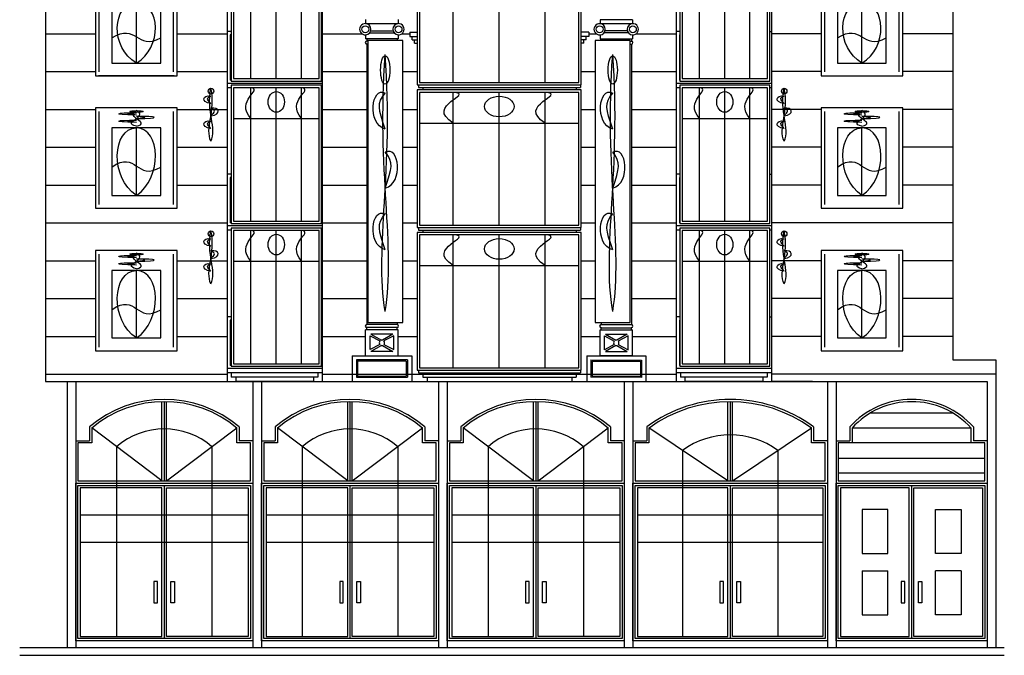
# Model space of a CAD drawing. Header units: inches. Extents: x 361 to 535, y 1043 to 1247.
# Tile 1 of 3: x 361 to 535, y 1043 to 1156. Entities that reach past the tile are written whole.
import ezdxf

# ---------------------------------------------------------------- set-up
doc = ezdxf.new("R2010")
doc.units = ezdxf.units.IN
doc.header["$MEASUREMENT"] = 0
for name, color, linetype, lineweight in [('01_EXISTING_RETAINED', 7, 'Continuous', 25), ('02_NEW_FACADE', 7, 'Continuous', 25), ('03_NEW_WINDOWS', 7, 'Continuous', 25), ('04_GLAZED_ENCLOSURES', 7, 'Continuous', 25)]:
    doc.layers.add(name, color=color, linetype=linetype, lineweight=lineweight)

# ---------------------------------------------------------------- blocks, each defined once
blk = doc.blocks.new('B_ENCLOSURE_01')
at = {"layer": '04_GLAZED_ENCLOSURES'}
for points in [[(8, -12.215), (8, 12.215), (-8, 12.215), (-8, -12.215)], [(7.58, -11.795), (7.58, 11.795), (-7.58, 11.795), (-7.58, -11.795)]]:
    blk.add_lwpolyline(points, close=True, dxfattribs=at)
for points in [[(-4.48, -11.795), (-4.48, 11.795)], [(0, -11.795), (0, 11.795)], [(4.48, -11.795), (4.48, 11.795)], [(-7.58, 6.3518), (7.58, 6.3518)]]:
    blk.add_lwpolyline(points, dxfattribs=at)
blk.add_ellipse((0, 9.2834), major_axis=(0, 1.8323), ratio=0.78591895, dxfattribs=at)
for points in [[(-4.48, 6.3518), (-7.36, 9.5277), (-2.24, 11.4821), (-4.48, 11.795)], [(4.48, 6.3518), (1.6, 9.5277), (6.72, 11.4821), (4.48, 11.795)]]:
    blk.add_open_spline(points, degree=3, dxfattribs=at)
blk = doc.blocks.new('B_ENCLOSURE_02')
at = {"layer": '04_GLAZED_ENCLOSURES'}
for points in [[(8, -12.215), (8, 12.215), (-8, 12.215), (-8, -12.215)], [(7.58, -11.795), (7.58, 11.795), (-7.58, 11.795), (-7.58, -11.795)]]:
    blk.add_lwpolyline(points, close=True, dxfattribs=at)
for points in [[(-4.48, -11.795), (-4.48, 11.795)], [(0, -11.795), (0, 11.795)], [(4.48, -11.795), (4.48, 11.795)], [(-7.58, 6.3518), (7.58, 6.3518)]]:
    blk.add_lwpolyline(points, dxfattribs=at)
blk.add_ellipse((0, 9.2834), major_axis=(0, 1.8323), ratio=0.78591895, dxfattribs=at)
for points in [[(-4.48, 6.3518), (-7.36, 9.5277), (-2.24, 11.4821), (-4.48, 11.795)], [(4.48, 6.3518), (1.6, 9.5277), (6.72, 11.4821), (4.48, 11.795)]]:
    blk.add_open_spline(points, degree=3, dxfattribs=at)
blk = doc.blocks.new('B_ENCLOSURE_03')
at = {"layer": '04_GLAZED_ENCLOSURES'}
for points in [[(8, -12.215), (8, 12.215), (-8, 12.215), (-8, -12.215)], [(7.58, -11.795), (7.58, 11.795), (-7.58, 11.795), (-7.58, -11.795)]]:
    blk.add_lwpolyline(points, close=True, dxfattribs=at)
for points in [[(-4.48, -11.795), (-4.48, 11.795)], [(0, -11.795), (0, 11.795)], [(4.48, -11.795), (4.48, 11.795)], [(-7.58, 6.3518), (7.58, 6.3518)]]:
    blk.add_lwpolyline(points, dxfattribs=at)
blk.add_ellipse((0, 9.2834), major_axis=(0, 1.8323), ratio=0.78591895, dxfattribs=at)
for points in [[(-4.48, 6.3518), (-7.36, 9.5277), (-2.24, 11.4821), (-4.48, 11.795)], [(4.48, 6.3518), (1.6, 9.5277), (6.72, 11.4821), (4.48, 11.795)]]:
    blk.add_open_spline(points, degree=3, dxfattribs=at)
blk = doc.blocks.new('B_ENCLOSURE_06')
at = {"layer": '04_GLAZED_ENCLOSURES'}
for points in [[(7.95, -12.215), (7.95, 12.215), (-7.95, 12.215), (-7.95, -12.215)], [(7.53, -11.795), (7.53, 11.795), (-7.53, 11.795), (-7.53, -11.795)]]:
    blk.add_lwpolyline(points, close=True, dxfattribs=at)
for points in [[(-4.452, -11.795), (-4.452, 11.795)], [(0, -11.795), (0, 11.795)], [(4.452, -11.795), (4.452, 11.795)], [(-7.53, 6.3518), (7.53, 6.3518)]]:
    blk.add_lwpolyline(points, dxfattribs=at)
blk.add_ellipse((0, 9.2834), major_axis=(0, 1.8323), ratio=0.78100696, dxfattribs=at)
for points in [[(-4.452, 6.3518), (-7.314, 9.5277), (-2.226, 11.4821), (-4.452, 11.795)], [(4.452, 6.3518), (1.59, 9.5277), (6.678, 11.4821), (4.452, 11.795)]]:
    blk.add_open_spline(points, degree=3, dxfattribs=at)
blk = doc.blocks.new('B_ENCLOSURE_07')
at = {"layer": '04_GLAZED_ENCLOSURES'}
for points in [[(7.95, -12.215), (7.95, 12.215), (-7.95, 12.215), (-7.95, -12.215)], [(7.53, -11.795), (7.53, 11.795), (-7.53, 11.795), (-7.53, -11.795)]]:
    blk.add_lwpolyline(points, close=True, dxfattribs=at)
for points in [[(-4.452, -11.795), (-4.452, 11.795)], [(0, -11.795), (0, 11.795)], [(4.452, -11.795), (4.452, 11.795)], [(-7.53, 6.3518), (7.53, 6.3518)]]:
    blk.add_lwpolyline(points, dxfattribs=at)
blk.add_ellipse((0, 9.2834), major_axis=(0, 1.8323), ratio=0.78100696, dxfattribs=at)
for points in [[(-4.452, 6.3518), (-7.314, 9.5277), (-2.226, 11.4821), (-4.452, 11.795)], [(4.452, 6.3518), (1.59, 9.5277), (6.678, 11.4821), (4.452, 11.795)]]:
    blk.add_open_spline(points, degree=3, dxfattribs=at)
blk = doc.blocks.new('B_ENCLOSURE_08')
at = {"layer": '04_GLAZED_ENCLOSURES'}
for points in [[(7.95, -12.215), (7.95, 12.215), (-7.95, 12.215), (-7.95, -12.215)], [(7.53, -11.795), (7.53, 11.795), (-7.53, 11.795), (-7.53, -11.795)]]:
    blk.add_lwpolyline(points, close=True, dxfattribs=at)
for points in [[(-4.452, -11.795), (-4.452, 11.795)], [(0, -11.795), (0, 11.795)], [(4.452, -11.795), (4.452, 11.795)], [(-7.53, 6.3518), (7.53, 6.3518)]]:
    blk.add_lwpolyline(points, dxfattribs=at)
blk.add_ellipse((0, 9.2834), major_axis=(0, 1.8323), ratio=0.78100696, dxfattribs=at)
for points in [[(-4.452, 6.3518), (-7.314, 9.5277), (-2.226, 11.4821), (-4.452, 11.795)], [(4.452, 6.3518), (1.59, 9.5277), (6.678, 11.4821), (4.452, 11.795)]]:
    blk.add_open_spline(points, degree=3, dxfattribs=at)
blk = doc.blocks.new('B_ENCLOSURE_11')
at = {"layer": '04_GLAZED_ENCLOSURES'}
for points in [[(14.5, -12.175), (14.5, 12.175), (-14.5, 12.175), (-14.5, -12.175)], [(14.08, -11.755), (14.08, 11.755), (-14.08, 11.755), (-14.08, -11.755)]]:
    blk.add_lwpolyline(points, close=True, dxfattribs=at)
for points in [[(-8.12, -11.755), (-8.12, 11.755)], [(0, -11.755), (0, 11.755)], [(8.12, -11.755), (8.12, 11.755)], [(-14.08, 6.331), (14.08, 6.331)]]:
    blk.add_lwpolyline(points, dxfattribs=at)
blk.add_ellipse((0, 9.253), major_axis=(2.61, 0), ratio=0.69971264, dxfattribs=at)
for points in [[(-8.12, 6.331), (-13.34, 9.4965), (-4.06, 11.4445), (-8.12, 11.755)], [(8.12, 6.331), (2.9, 9.4965), (12.18, 11.4445), (8.12, 11.755)]]:
    blk.add_open_spline(points, degree=3, dxfattribs=at)
blk = doc.blocks.new('B_ENCLOSURE_12')
at = {"layer": '04_GLAZED_ENCLOSURES'}
for points in [[(14.5, -12.15), (14.5, 12.15), (-14.5, 12.15), (-14.5, -12.15)], [(14.08, -11.73), (14.08, 11.73), (-14.08, 11.73), (-14.08, -11.73)]]:
    blk.add_lwpolyline(points, close=True, dxfattribs=at)
for points in [[(-8.12, -11.73), (-8.12, 11.73)], [(0, -11.73), (0, 11.73)], [(8.12, -11.73), (8.12, 11.73)], [(-14.08, 6.318), (14.08, 6.318)]]:
    blk.add_lwpolyline(points, dxfattribs=at)
blk.add_ellipse((0, 9.234), major_axis=(2.61, 0), ratio=0.6982759, dxfattribs=at)
for points in [[(-8.12, 6.318), (-13.34, 9.477), (-4.06, 11.421), (-8.12, 11.73)], [(8.12, 6.318), (2.9, 9.477), (12.18, 11.421), (8.12, 11.73)]]:
    blk.add_open_spline(points, degree=3, dxfattribs=at)
blk = doc.blocks.new('B_ENCLOSURE_13')
at = {"layer": '04_GLAZED_ENCLOSURES'}
for points in [[(14.5, -12.675), (14.5, 12.675), (-14.5, 12.675), (-14.5, -12.675)], [(14.08, -12.255), (14.08, 12.255), (-14.08, 12.255), (-14.08, -12.255)]]:
    blk.add_lwpolyline(points, close=True, dxfattribs=at)
for points in [[(-8.12, -12.255), (-8.12, 12.255)], [(0, -12.255), (0, 12.255)], [(8.12, -12.255), (8.12, 12.255)], [(-14.08, 6.591), (14.08, 6.591)]]:
    blk.add_lwpolyline(points, dxfattribs=at)
blk.add_ellipse((0, 9.633), major_axis=(2.61, 0), ratio=0.72844828, dxfattribs=at)
for points in [[(-8.12, 6.591), (-13.34, 9.8865), (-4.06, 11.9145), (-8.12, 12.255)], [(8.12, 6.591), (2.9, 9.8865), (12.18, 11.9145), (8.12, 12.255)]]:
    blk.add_open_spline(points, degree=3, dxfattribs=at)
blk = doc.blocks.new('B_WINDOW_01')
at = {"layer": '03_NEW_WINDOWS'}
for points in [[(7.21, -8.85), (7.21, 8.85), (-7.21, 8.85), (-7.21, -8.85)], [(4.3, -6.59), (4.3, 5.31), (-4.33, 5.31), (-4.33, -6.59)]]:
    blk.add_lwpolyline(points, close=True, dxfattribs=at)
for points in [[(-6.56, -8.23), (-6.56, 8.23)], [(6.56, -8.23), (6.56, 8.23)], [(0, -6.59), (0, 5.31)]]:
    blk.add_lwpolyline(points, dxfattribs=at)
blk.add_ellipse((0, 8.22), major_axis=(1.19, 0), ratio=0.127593, dxfattribs=at)
for points in [[(0, 7.59), (-4.76, 7.64), (-3.57, 8.06), (0, 7.98)], [(0, 5.63), (-2.78, 6.32), (2.22, 7.15), (0, 8.39)], [(0, 5.63), (2.78, 6.32), (-2.22, 7.15), (0, 8.39)], [(0, 7.59), (-1.75, 7.81), (-2.22, 7.87), (0, 7.98)], [(0, 6.95), (4.76, 7.01), (3.57, 7.42), (0, 7.34)], [(0, 6.95), (1.75, 7.17), (2.22, 7.23), (0, 7.34)], [(0, 6.29), (-4.76, 6.35), (-3.57, 6.76), (0, 6.68)], [(0, -6.59), (-4.68, -3.61), (-4.33, 5.31), (0, 5.31)], [(0, 6.29), (-1.75, 6.51), (-2.22, 6.57), (0, 6.68)], [(0, -6.59), (4.65, -3.61), (4.3, 5.31), (0, 5.31)], [(-4.33, -1.59), (0, 1.5), (0, -4.21), (4.3, -1.59)]]:
    blk.add_open_spline(points, degree=3, dxfattribs=at)
blk = doc.blocks.new('B_WINDOW_02')
at = {"layer": '03_NEW_WINDOWS'}
for points in [[(7.21, -8.85), (7.21, 8.85), (-7.21, 8.85), (-7.21, -8.85)], [(4.3, -6.59), (4.3, 5.31), (-4.33, 5.31), (-4.33, -6.59)]]:
    blk.add_lwpolyline(points, close=True, dxfattribs=at)
for points in [[(-6.56, -8.23), (-6.56, 8.23)], [(6.56, -8.23), (6.56, 8.23)], [(0, -6.59), (0, 5.31)]]:
    blk.add_lwpolyline(points, dxfattribs=at)
blk.add_ellipse((0, 8.22), major_axis=(1.19, 0), ratio=0.127593, dxfattribs=at)
for points in [[(0, 7.59), (-4.76, 7.64), (-3.57, 8.06), (0, 7.98)], [(0, 5.63), (-2.78, 6.32), (2.22, 7.15), (0, 8.39)], [(0, 5.63), (2.78, 6.32), (-2.22, 7.15), (0, 8.39)], [(0, 7.59), (-1.75, 7.81), (-2.22, 7.87), (0, 7.98)], [(0, 6.95), (4.76, 7.01), (3.57, 7.42), (0, 7.34)], [(0, 6.95), (1.75, 7.17), (2.22, 7.23), (0, 7.34)], [(0, 6.29), (-4.76, 6.35), (-3.57, 6.76), (0, 6.68)], [(0, -6.59), (-4.68, -3.61), (-4.33, 5.31), (0, 5.31)], [(0, 6.29), (-1.75, 6.51), (-2.22, 6.57), (0, 6.68)], [(0, -6.59), (4.65, -3.61), (4.3, 5.31), (0, 5.31)], [(-4.33, -1.59), (0, 1.5), (0, -4.21), (4.3, -1.59)]]:
    blk.add_open_spline(points, degree=3, dxfattribs=at)
blk = doc.blocks.new('B_WINDOW_03')
at = {"layer": '03_NEW_WINDOWS'}
for points in [[(7.21, -9.8), (7.21, 9.8), (-7.21, 9.8), (-7.21, -9.8)], [(4.3, -7.54), (4.3, 3.05), (-4.33, 3.05), (-4.33, -7.54)]]:
    blk.add_lwpolyline(points, close=True, dxfattribs=at)
for points in [[(-6.56, -9.11), (-6.56, 9.11)], [(6.56, -9.11), (6.56, 9.11)], [(0, -7.54), (0, 3.05)]]:
    blk.add_lwpolyline(points, dxfattribs=at)
blk.add_ellipse((0, 8.6), major_axis=(1.19, 0), ratio=0.243294, dxfattribs=at)
for points in [[(0, 3.65), (-2.78, 4.97), (2.22, 6.55), (0, 8.92)], [(0, 3.65), (2.78, 4.97), (-2.22, 6.55), (0, 8.92)], [(0, 7.39), (-4.76, 7.5), (-3.57, 8.29), (0, 8.13)], [(0, 7.39), (-1.75, 7.81), (-2.22, 7.92), (0, 8.13)], [(0, 6.18), (4.76, 6.29), (3.57, 7.08), (0, 6.92)], [(0, 4.92), (-4.76, 5.02), (-3.57, 5.81), (0, 5.66)], [(0, 4.92), (-1.75, 5.34), (-2.22, 5.44), (0, 5.66)], [(0, 6.18), (1.75, 6.6), (2.22, 6.71), (0, 6.92)], [(0, -7.54), (-4.68, -4.89), (-4.33, 3.05), (0, 3.05)], [(0, -7.54), (4.65, -4.89), (4.3, 3.05), (0, 3.05)], [(-4.33, -3.09), (0, -0.34), (0, -5.42), (4.3, -3.09)]]:
    blk.add_open_spline(points, degree=3, dxfattribs=at)
blk = doc.blocks.new('B_WINDOW_06')
at = {"layer": '03_NEW_WINDOWS'}
for points in [[(7.21, -8.85), (7.21, 8.85), (-7.21, 8.85), (-7.21, -8.85)], [(4.3, -6.59), (4.3, 5.31), (-4.33, 5.31), (-4.33, -6.59)]]:
    blk.add_lwpolyline(points, close=True, dxfattribs=at)
for points in [[(-6.56, -8.23), (-6.56, 8.23)], [(6.56, -8.23), (6.56, 8.23)], [(0, -6.59), (0, 5.31)]]:
    blk.add_lwpolyline(points, dxfattribs=at)
blk.add_ellipse((0, 8.22), major_axis=(1.19, 0), ratio=0.127592, dxfattribs=at)
for points in [[(0, 7.59), (-4.76, 7.64), (-3.57, 8.06), (0, 7.98)], [(0, 5.63), (-2.78, 6.32), (2.22, 7.15), (0, 8.39)], [(0, 5.63), (2.78, 6.32), (-2.22, 7.15), (0, 8.39)], [(0, 7.59), (-1.75, 7.81), (-2.22, 7.87), (0, 7.98)], [(0, 6.95), (4.76, 7.01), (3.57, 7.42), (0, 7.34)], [(0, 6.95), (1.75, 7.17), (2.22, 7.23), (0, 7.34)], [(0, 6.29), (-4.76, 6.35), (-3.57, 6.76), (0, 6.68)], [(0, -6.59), (-4.68, -3.61), (-4.33, 5.31), (0, 5.31)], [(0, 6.29), (-1.75, 6.51), (-2.22, 6.57), (0, 6.68)], [(0, -6.59), (4.65, -3.61), (4.3, 5.31), (0, 5.31)], [(-4.33, -1.59), (0, 1.5), (0, -4.21), (4.3, -1.59)]]:
    blk.add_open_spline(points, degree=3, dxfattribs=at)
blk = doc.blocks.new('B_WINDOW_07')
at = {"layer": '03_NEW_WINDOWS'}
for points in [[(7.21, -8.85), (7.21, 8.85), (-7.21, 8.85), (-7.21, -8.85)], [(4.3, -6.59), (4.3, 5.31), (-4.33, 5.31), (-4.33, -6.59)]]:
    blk.add_lwpolyline(points, close=True, dxfattribs=at)
for points in [[(-6.56, -8.23), (-6.56, 8.23)], [(6.56, -8.23), (6.56, 8.23)], [(0, -6.59), (0, 5.31)]]:
    blk.add_lwpolyline(points, dxfattribs=at)
blk.add_ellipse((0, 8.22), major_axis=(1.19, 0), ratio=0.127592, dxfattribs=at)
for points in [[(0, 7.59), (-4.76, 7.64), (-3.57, 8.06), (0, 7.98)], [(0, 5.63), (-2.78, 6.32), (2.22, 7.15), (0, 8.39)], [(0, 5.63), (2.78, 6.32), (-2.22, 7.15), (0, 8.39)], [(0, 7.59), (-1.75, 7.81), (-2.22, 7.87), (0, 7.98)], [(0, 6.95), (4.76, 7.01), (3.57, 7.42), (0, 7.34)], [(0, 6.95), (1.75, 7.17), (2.22, 7.23), (0, 7.34)], [(0, 6.29), (-4.76, 6.35), (-3.57, 6.76), (0, 6.68)], [(0, -6.59), (-4.68, -3.61), (-4.33, 5.31), (0, 5.31)], [(0, 6.29), (-1.75, 6.51), (-2.22, 6.57), (0, 6.68)], [(0, -6.59), (4.65, -3.61), (4.3, 5.31), (0, 5.31)], [(-4.33, -1.59), (0, 1.5), (0, -4.21), (4.3, -1.59)]]:
    blk.add_open_spline(points, degree=3, dxfattribs=at)
blk = doc.blocks.new('B_WINDOW_08')
at = {"layer": '03_NEW_WINDOWS'}
for points in [[(7.21, -9.8), (7.21, 9.8), (-7.21, 9.8), (-7.21, -9.8)], [(4.3, -7.54), (4.3, 3.05), (-4.33, 3.05), (-4.33, -7.54)]]:
    blk.add_lwpolyline(points, close=True, dxfattribs=at)
for points in [[(-6.56, -9.11), (-6.56, 9.11)], [(6.56, -9.11), (6.56, 9.11)], [(0, -7.54), (0, 3.05)]]:
    blk.add_lwpolyline(points, dxfattribs=at)
blk.add_ellipse((0, 8.6), major_axis=(1.19, 0), ratio=0.243292, dxfattribs=at)
for points in [[(0, 3.65), (-2.78, 4.97), (2.22, 6.55), (0, 8.92)], [(0, 3.65), (2.78, 4.97), (-2.22, 6.55), (0, 8.92)], [(0, 7.39), (-4.76, 7.5), (-3.57, 8.29), (0, 8.13)], [(0, 7.39), (-1.75, 7.81), (-2.22, 7.92), (0, 8.13)], [(0, 6.18), (4.76, 6.29), (3.57, 7.08), (0, 6.92)], [(0, 4.92), (-4.76, 5.02), (-3.57, 5.81), (0, 5.66)], [(0, 4.92), (-1.75, 5.34), (-2.22, 5.44), (0, 5.66)], [(0, 6.18), (1.75, 6.6), (2.22, 6.71), (0, 6.92)], [(0, -7.54), (-4.68, -4.89), (-4.33, 3.05), (0, 3.05)], [(0, -7.54), (4.65, -4.89), (4.3, 3.05), (0, 3.05)], [(-4.33, -3.09), (0, -0.34), (0, -5.42), (4.3, -3.09)]]:
    blk.add_open_spline(points, degree=3, dxfattribs=at)

msp = doc.modelspace()

# ---------------------------------------------------------------- linework, layer by layer
at = {"layer": '01_EXISTING_RETAINED'}
for p, q in [((365.58, 1226.92), (365.58, 1091.75)), ((525.9, 1226.92), (525.9, 1095.56)), ((397.64, 1222.6), (397.64, 1091.75)), ((414.44, 1212.75), (414.44, 1091.75)), ((493.83, 1178.78), (493.83, 1091.75)), ((477.04, 1164.27), (477.04, 1091.75)), ((422.14, 1155.68), (422.14, 1154.97)), ((427.87, 1155.68), (427.87, 1154.97)), ((463.56, 1155.67), (463.56, 1154.96)), ((469.28, 1155.67), (463.56, 1155.67)), ((469.28, 1155.67), (469.28, 1154.96)), ((422.14, 1154.97), (427.87, 1154.97)), ((423.02, 1153.7), (426.99, 1153.7)), ((469.28, 1154.96), (463.56, 1154.96)), ((468.41, 1153.69), (464.43, 1153.69)), ((365.58, 1153.18), (374.4, 1153.18)), ((388.85, 1153.18), (397.64, 1153.18)), ((398.33, 1153.58), (397.64, 1153.58)), ((398.21, 1153.01), (398.21, 1145)), ((398.33, 1153.01), (398.21, 1153.01)), ((414.37, 1153.58), (414.44, 1153.58)), ((414.44, 1153.18), (421.48, 1153.18)), ((422.14, 1152.99), (422.14, 1152.28)), ((427.87, 1152.28), (422.14, 1152.28)), ((422.33, 1152.28), (422.33, 1151.9)), ((422.5, 1151.9), (422.33, 1151.9)), ((422.85, 1153.36), (427.17, 1153.36)), ((427.68, 1152.28), (427.68, 1152)), ((427.87, 1152.99), (427.87, 1152.28)), ((428.53, 1153.18), (429.93, 1153.18)), ((429.93, 1153.45), (431.23, 1153.45)), ((429.93, 1153.45), (429.93, 1152.69)), ((429.93, 1152.69), (431.23, 1152.69)), ((430.35, 1152.12), (430.35, 1152.69)), ((430.35, 1152.12), (431.23, 1152.12)), ((430.77, 1151.54), (430.77, 1152.12)), ((461.55, 1153.45), (460.27, 1153.45)), ((461.55, 1152.69), (460.27, 1152.69)), ((461.13, 1152.12), (460.27, 1152.12)), ((460.71, 1151.54), (460.71, 1152.12)), ((461.13, 1152.12), (461.13, 1152.69)), ((461.55, 1153.45), (461.55, 1152.69)), ((461.55, 1153.18), (462.88, 1153.18)), ((463.56, 1152.98), (463.56, 1152.27)), ((463.56, 1152.27), (469.28, 1152.27)), ((463.75, 1152.27), (463.75, 1152)), ((468.58, 1153.35), (464.26, 1153.35)), ((468.9, 1151.89), (469.09, 1151.89)), ((469.09, 1152.27), (469.09, 1151.89)), ((469.28, 1152.98), (469.28, 1152.27)), ((469.96, 1153.18), (477.04, 1153.18)), ((477.63, 1153.58), (477.04, 1153.58)), ((477.61, 1153.01), (477.61, 1145)), ((477.63, 1153.01), (477.61, 1153.01)), ((493.57, 1153.58), (493.83, 1153.58)), ((502.62, 1153.18), (493.81, 1153.18)), ((525.87, 1153.18), (517.08, 1153.18)), ((422.33, 1151.36), (422.33, 1101.82)), ((422.5, 1151.36), (422.33, 1151.36)), ((430.77, 1151.54), (431.23, 1151.54)), ((460.71, 1151.54), (460.27, 1151.54)), ((468.9, 1151.35), (469.09, 1151.35)), ((469.09, 1151.35), (469.09, 1101.81)), ((365.58, 1146.5), (374.4, 1146.5)), ((374.94, 1145.74), (374.94, 1145.73)), ((388.27, 1145.73), (374.94, 1145.73)), ((388.27, 1145.74), (388.27, 1145.73)), ((388.85, 1146.5), (397.64, 1146.5)), ((398.33, 1145), (398.21, 1145)), ((414.44, 1146.5), (422.33, 1146.5)), ((428.7, 1146.5), (431.23, 1146.5)), ((460.27, 1146.5), (462.7, 1146.5)), ((469.09, 1146.5), (477.04, 1146.5)), ((477.63, 1145), (477.61, 1145)), ((502.62, 1146.5), (493.81, 1146.5)), ((503.18, 1145.74), (503.18, 1145.73)), ((503.18, 1145.73), (516.5, 1145.73)), ((516.5, 1145.74), (516.5, 1145.73)), ((525.87, 1146.5), (517.08, 1146.5)), ((414.44, 1144.42), (397.64, 1144.42)), ((398.33, 1143.66), (397.64, 1143.66)), ((414.44, 1143.66), (414.37, 1143.66)), ((431.46, 1144.13), (431.46, 1143.67)), ((431.46, 1143.67), (460.1, 1143.67)), ((432.23, 1143.67), (432.23, 1143.27)), ((459.33, 1143.67), (459.33, 1143.27)), ((460.1, 1144.13), (460.1, 1143.67)), ((493.83, 1144.42), (477.04, 1144.42)), ((477.63, 1143.66), (477.04, 1143.66)), ((493.83, 1143.66), (493.57, 1143.66)), ((365.58, 1139.82), (374.4, 1139.82)), ((388.85, 1139.82), (397.64, 1139.82)), ((414.44, 1139.82), (422.33, 1139.82)), ((428.7, 1139.82), (431.23, 1139.82)), ((460.27, 1139.82), (462.7, 1139.82)), ((469.09, 1139.82), (477.04, 1139.82)), ((502.62, 1139.82), (493.81, 1139.82)), ((525.87, 1139.82), (517.08, 1139.82)), ((365.58, 1133.14), (374.4, 1133.14)), ((388.85, 1133.14), (397.64, 1133.14)), ((414.44, 1133.14), (422.33, 1133.14)), ((428.7, 1133.14), (431.23, 1133.14)), ((460.27, 1133.14), (462.7, 1133.14)), ((469.09, 1133.14), (477.04, 1133.14)), ((502.62, 1133.14), (493.81, 1133.14)), ((525.87, 1133.14), (517.08, 1133.14)), ((398.33, 1128.39), (397.64, 1128.39)), ((398.21, 1127.82), (398.21, 1119.8)), ((398.33, 1127.82), (398.21, 1127.82)), ((414.37, 1128.39), (414.44, 1128.39)), ((477.63, 1128.39), (477.04, 1128.39)), ((477.61, 1127.82), (477.61, 1119.8)), ((477.63, 1127.82), (477.61, 1127.82)), ((493.57, 1128.39), (493.83, 1128.39)), ((365.58, 1126.46), (374.4, 1126.46)), ((388.85, 1126.46), (397.64, 1126.46)), ((414.44, 1126.46), (422.33, 1126.46)), ((428.7, 1126.46), (431.23, 1126.46)), ((460.27, 1126.46), (462.7, 1126.46)), ((469.09, 1126.46), (477.04, 1126.46)), ((502.62, 1126.46), (493.81, 1126.46)), ((525.87, 1126.46), (517.08, 1126.46)), ((502.62, 1124.19), (502.62, 1124.19)), ((502.62, 1124.19), (502.62, 1123.65)), ((502.62, 1123.65), (502.62, 1123.65)), ((365.58, 1119.77), (397.64, 1119.77)), ((414.44, 1119.23), (397.64, 1119.23)), ((398.33, 1119.8), (398.21, 1119.8)), ((414.44, 1119.77), (422.33, 1119.77)), ((428.7, 1119.77), (431.23, 1119.77)), ((431.46, 1118.93), (431.46, 1118.48)), ((460.1, 1118.93), (460.1, 1118.48)), ((460.27, 1119.77), (462.7, 1119.77)), ((469.09, 1119.77), (477.04, 1119.77)), ((493.83, 1119.23), (477.04, 1119.23)), ((477.63, 1119.8), (477.61, 1119.8)), ((525.87, 1119.77), (493.81, 1119.77)), ((398.33, 1118.47), (397.64, 1118.47)), ((414.44, 1118.47), (414.37, 1118.47)), ((431.46, 1118.48), (460.1, 1118.48)), ((432.23, 1118.48), (432.23, 1118.12)), ((459.33, 1118.48), (459.33, 1118.12)), ((477.63, 1118.47), (477.04, 1118.47)), ((493.83, 1118.47), (493.57, 1118.47)), ((365.58, 1113.09), (374.4, 1113.09)), ((388.85, 1113.09), (397.64, 1113.09)), ((414.44, 1113.09), (422.33, 1113.09)), ((428.7, 1113.09), (431.23, 1113.09)), ((460.27, 1113.09), (462.7, 1113.09)), ((469.09, 1113.09), (477.04, 1113.09)), ((502.62, 1113.09), (493.81, 1113.09)), ((525.87, 1113.09), (517.08, 1113.09)), ((365.58, 1106.41), (374.4, 1106.41)), ((388.85, 1106.41), (397.64, 1106.41)), ((414.44, 1106.41), (422.33, 1106.41)), ((428.7, 1106.41), (431.23, 1106.41)), ((460.27, 1106.41), (462.7, 1106.41)), ((469.09, 1106.41), (477.04, 1106.41)), ((502.62, 1106.41), (493.81, 1106.41)), ((525.87, 1106.41), (517.08, 1106.41)), ((398.33, 1103.2), (397.64, 1103.2)), ((414.37, 1103.2), (414.44, 1103.2)), ((477.63, 1103.2), (477.04, 1103.2)), ((493.57, 1103.2), (493.83, 1103.2)), ((398.21, 1102.62), (398.21, 1094.61)), ((398.33, 1102.62), (398.21, 1102.62)), ((427.68, 1101.82), (422.33, 1101.82)), ((427.68, 1102.2), (427.68, 1101.82)), ((463.75, 1102.2), (463.75, 1101.81)), ((463.75, 1101.81), (469.09, 1101.81)), ((477.61, 1102.62), (477.61, 1094.61)), ((477.63, 1102.62), (477.61, 1102.62)), ((365.58, 1099.73), (374.4, 1099.73)), ((388.85, 1099.73), (397.64, 1099.73)), ((414.44, 1099.73), (422.14, 1099.73)), ((427.87, 1100.9), (422.14, 1100.9)), ((422.14, 1096.32), (422.14, 1100.9)), ((427.68, 1101.28), (422.33, 1101.28)), ((422.33, 1100.9), (422.33, 1101.28)), ((422.91, 1097.39), (422.91, 1099.82)), ((422.91, 1099.82), (424.65, 1098.92)), ((426.93, 1100.14), (423.08, 1100.14)), ((423.08, 1100.14), (424.92, 1099.07)), ((426.93, 1100.14), (425.09, 1099.07)), ((427.11, 1099.82), (425.36, 1098.92)), ((427.11, 1097.39), (427.11, 1099.82)), ((427.68, 1100.9), (427.68, 1101.28)), ((427.87, 1096.32), (427.87, 1100.9)), ((427.87, 1099.73), (431.23, 1099.73)), ((460.27, 1099.73), (463.56, 1099.73)), ((463.56, 1100.89), (469.28, 1100.89)), ((463.56, 1096.31), (463.56, 1100.89)), ((463.75, 1101.27), (469.09, 1101.27)), ((463.75, 1100.89), (463.75, 1101.27)), ((464.32, 1097.38), (464.32, 1099.82)), ((464.32, 1099.82), (466.07, 1098.91)), ((464.5, 1100.13), (468.34, 1100.13)), ((464.5, 1100.13), (466.33, 1099.06)), ((468.34, 1100.13), (466.51, 1099.06)), ((468.52, 1099.82), (466.77, 1098.91)), ((468.52, 1097.38), (468.52, 1099.82)), ((469.09, 1100.89), (469.09, 1101.27)), ((469.28, 1096.31), (469.28, 1100.89)), ((469.28, 1099.73), (477.04, 1099.73)), ((502.62, 1099.73), (493.81, 1099.73)), ((525.87, 1099.73), (517.08, 1099.73)), ((424.65, 1098.3), (422.91, 1097.39)), ((424.92, 1098.15), (423.08, 1097.08)), ((425.09, 1098.15), (426.93, 1097.08)), ((425.36, 1098.3), (427.11, 1097.39)), ((466.07, 1098.29), (464.32, 1097.38)), ((466.33, 1098.14), (464.5, 1097.07)), ((466.51, 1098.14), (468.34, 1097.07)), ((466.77, 1098.29), (468.52, 1097.38)), ((502.62, 1099), (502.62, 1099)), ((502.62, 1099), (502.62, 1098.45)), ((502.62, 1098.45), (502.62, 1098.45)), ((419.75, 1096.32), (430.27, 1096.32)), ((419.75, 1096.32), (419.75, 1091.74)), ((422.14, 1096.32), (427.87, 1096.32)), ((426.93, 1097.08), (423.08, 1097.08)), ((430.27, 1096.32), (430.27, 1091.73)), ((461.2, 1096.32), (471.64, 1096.3)), ((461.2, 1096.32), (461.2, 1091.72)), ((469.28, 1096.31), (463.56, 1096.31)), ((464.5, 1097.07), (468.34, 1097.07)), ((471.66, 1096.3), (471.66, 1091.72)), ((398.33, 1094.61), (398.21, 1094.61)), ((420.51, 1095.56), (420.51, 1092.5)), ((429.51, 1095.56), (420.51, 1095.56)), ((420.7, 1095.36), (420.7, 1092.69)), ((429.32, 1095.36), (420.7, 1095.36)), ((429.32, 1095.36), (429.32, 1092.69)), ((429.51, 1095.56), (429.51, 1092.5)), ((461.96, 1095.56), (470.88, 1095.54)), ((461.96, 1095.56), (461.96, 1092.5)), ((462.15, 1095.36), (470.69, 1095.35)), ((462.15, 1095.36), (462.15, 1092.69)), ((470.69, 1095.35), (470.69, 1092.67)), ((470.88, 1095.54), (470.88, 1092.48)), ((477.63, 1094.61), (477.61, 1094.61)), ((525.9, 1095.56), (533.51, 1095.56)), ((533.51, 1095.56), (533.51, 1044.79)), ((365.58, 1093.05), (397.64, 1093.05)), ((414.44, 1094.04), (397.64, 1094.04)), ((414.44, 1093.27), (397.64, 1093.27)), ((398.4, 1093.27), (398.4, 1092.51)), ((413.68, 1093.27), (413.68, 1092.51)), ((414.44, 1093.05), (477.04, 1093.05)), ((431.46, 1093.73), (431.46, 1093.29)), ((431.46, 1093.29), (460.1, 1093.29)), ((432.23, 1093.29), (432.23, 1092.52)), ((459.33, 1093.29), (459.33, 1092.52)), ((460.1, 1093.73), (460.1, 1093.29)), ((493.83, 1094.04), (477.04, 1094.04)), ((493.83, 1093.27), (477.04, 1093.27)), ((477.8, 1093.27), (477.8, 1092.51)), ((493.07, 1093.27), (493.07, 1092.51)), ((533.51, 1093.05), (493.83, 1093.05)), ((365.58, 1091.75), (531.98, 1091.75)), ((369.37, 1091.75), (369.37, 1044.79)), ((370.9, 1091.75), (370.9, 1044.79)), ((413.68, 1092.51), (398.4, 1092.51)), ((399.17, 1092.51), (399.17, 1091.75)), ((412.91, 1091.75), (399.17, 1091.75)), ((402.2, 1091.75), (402.2, 1044.79)), ((403.72, 1091.75), (403.72, 1044.79)), ((412.91, 1092.51), (412.91, 1091.75)), ((420.51, 1092.5), (429.51, 1092.5)), ((420.7, 1092.69), (429.32, 1092.69)), ((432.23, 1092.52), (459.33, 1092.52)), ((432.99, 1092.52), (432.99, 1091.76)), ((432.99, 1091.76), (458.57, 1091.76)), ((435.02, 1091.75), (435.02, 1044.79)), ((436.55, 1091.75), (436.55, 1044.79)), ((458.57, 1092.52), (458.57, 1091.76)), ((470.88, 1092.48), (461.96, 1092.5)), ((470.69, 1092.67), (462.15, 1092.69)), ((467.46, 1091.74), (471.66, 1091.74)), ((467.85, 1091.75), (467.85, 1044.79)), ((469.38, 1091.75), (469.38, 1044.79)), ((493.07, 1092.51), (477.8, 1092.51)), ((478.56, 1092.51), (478.56, 1091.75)), ((492.31, 1091.75), (478.56, 1091.75)), ((492.31, 1092.51), (492.31, 1091.75)), ((501.08, 1091.75), (493.83, 1091.75)), ((503.73, 1091.75), (503.73, 1044.79)), ((505.26, 1091.75), (505.26, 1044.79)), ((531.98, 1091.75), (531.98, 1044.79)), ((386.14, 1074.21), (386.14, 1088.19)), ((386.55, 1088.2), (386.55, 1074.21)), ((386.95, 1074.21), (386.95, 1088.19)), ((418.97, 1074.21), (418.97, 1088.19)), ((419.37, 1088.2), (419.37, 1074.21)), ((419.78, 1074.21), (419.78, 1088.19)), ((451.8, 1074.21), (451.8, 1088.19)), ((452.2, 1088.2), (452.2, 1074.21)), ((452.61, 1074.21), (452.61, 1088.19)), ((486.15, 1074.21), (486.15, 1088.19)), ((486.56, 1088.2), (486.56, 1074.21)), ((486.96, 1074.21), (486.96, 1088.19)), ((525.9, 1086.19), (511.34, 1086.19)), ((373.33, 1083.73), (373.33, 1081.3)), ((386.14, 1074.21), (373.73, 1083.55)), ((373.73, 1083.55), (373.73, 1080.9)), ((386.95, 1074.21), (399.36, 1083.55)), ((399.36, 1080.9), (399.36, 1083.55)), ((399.77, 1083.73), (399.77, 1081.3)), ((406.15, 1083.73), (406.15, 1081.3)), ((418.97, 1074.21), (406.56, 1083.55)), ((406.56, 1083.55), (406.56, 1080.9)), ((419.78, 1074.21), (432.19, 1083.55)), ((432.19, 1080.9), (432.19, 1083.55)), ((432.6, 1083.73), (432.6, 1081.3)), ((438.98, 1083.73), (438.98, 1081.3)), ((451.8, 1074.21), (439.39, 1083.55)), ((439.39, 1083.55), (439.39, 1080.9)), ((452.61, 1074.21), (465.02, 1083.55)), ((465.02, 1080.9), (465.02, 1083.55)), ((465.42, 1083.73), (465.42, 1081.3)), ((471.81, 1083.73), (471.81, 1081.3)), ((486.15, 1074.21), (472.21, 1083.55)), ((472.21, 1083.55), (472.21, 1080.9)), ((486.96, 1074.21), (500.9, 1083.55)), ((500.9, 1080.9), (500.9, 1083.55)), ((501.3, 1083.73), (501.3, 1081.3)), ((507.69, 1083.73), (507.69, 1081.3)), ((508.09, 1083.55), (508.09, 1080.9)), ((508.09, 1083.55), (529.15, 1083.55)), ((529.15, 1080.9), (529.15, 1083.55)), ((529.55, 1083.73), (529.55, 1081.3)), ((370.9, 1081.3), (370.9, 1045.94)), ((370.9, 1081.3), (373.33, 1081.3)), ((371.3, 1080.9), (371.3, 1074.21)), ((373.73, 1080.9), (371.3, 1080.9)), ((401.79, 1080.9), (399.36, 1080.9)), ((402.2, 1081.3), (399.77, 1081.3)), ((401.79, 1074.21), (401.79, 1080.9)), ((402.2, 1081.3), (402.2, 1045.94)), ((403.72, 1081.3), (403.72, 1045.94)), ((403.72, 1081.3), (406.15, 1081.3)), ((404.13, 1080.9), (404.13, 1074.21)), ((406.56, 1080.9), (404.13, 1080.9)), ((434.62, 1080.9), (432.19, 1080.9)), ((435.02, 1081.3), (432.6, 1081.3)), ((434.62, 1074.21), (434.62, 1080.9)), ((435.02, 1081.3), (435.02, 1045.94)), ((436.55, 1081.3), (436.55, 1045.94)), ((436.55, 1081.3), (438.98, 1081.3)), ((436.96, 1080.9), (436.96, 1074.21)), ((439.39, 1080.9), (436.96, 1080.9)), ((467.45, 1080.9), (465.02, 1080.9)), ((467.85, 1081.3), (465.42, 1081.3)), ((467.45, 1074.21), (467.45, 1080.9)), ((467.85, 1081.3), (467.85, 1045.94)), ((469.38, 1081.3), (469.38, 1045.94)), ((469.38, 1081.3), (471.81, 1081.3)), ((469.78, 1080.9), (469.78, 1074.21)), ((472.21, 1080.9), (469.78, 1080.9)), ((503.33, 1080.9), (500.9, 1080.9)), ((503.73, 1081.3), (501.3, 1081.3)), ((503.33, 1074.21), (503.33, 1080.9)), ((503.73, 1081.3), (503.73, 1045.94)), ((505.26, 1081.3), (507.69, 1081.3)), ((505.26, 1081.3), (505.26, 1045.94)), ((508.09, 1080.9), (505.66, 1080.9)), ((505.66, 1080.9), (505.66, 1074.21)), ((529.15, 1080.9), (508.09, 1080.9)), ((531.57, 1080.9), (529.15, 1080.9)), ((531.98, 1081.3), (529.55, 1081.3)), ((531.57, 1074.21), (531.57, 1080.9)), ((531.98, 1081.3), (531.98, 1045.94)), ((378.11, 1080.25), (378.11, 1046.75)), ((394.98, 1080.25), (394.98, 1046.75)), ((410.94, 1080.25), (410.94, 1046.75)), ((427.81, 1080.25), (427.81, 1046.75)), ((443.77, 1080.25), (443.77, 1046.75)), ((460.63, 1080.25), (460.63, 1046.75)), ((478.12, 1079.58), (478.12, 1046.75)), ((494.99, 1079.58), (494.99, 1046.75)), ((505.66, 1078.25), (531.57, 1078.25)), ((531.57, 1075.6), (505.66, 1075.6)), ((370.9, 1073.8), (402.2, 1073.8)), ((370.9, 1045.94), (370.9, 1073.8)), ((371.3, 1074.21), (401.79, 1074.21)), ((402.2, 1073.8), (402.2, 1045.94)), ((403.72, 1073.8), (435.02, 1073.8)), ((403.72, 1045.94), (403.72, 1073.8)), ((404.13, 1074.21), (434.62, 1074.21)), ((435.02, 1073.8), (435.02, 1045.94)), ((436.55, 1073.8), (467.85, 1073.8)), ((436.55, 1045.94), (436.55, 1073.8)), ((436.96, 1074.21), (467.45, 1074.21)), ((467.85, 1073.8), (467.85, 1045.94)), ((469.38, 1073.8), (503.73, 1073.8)), ((469.38, 1045.94), (469.38, 1073.8)), ((469.78, 1074.21), (503.33, 1074.21)), ((503.73, 1073.8), (503.73, 1045.94)), ((505.26, 1073.8), (531.98, 1073.8)), ((505.26, 1045.94), (505.26, 1073.8)), ((505.66, 1074.21), (531.57, 1074.21)), ((531.98, 1073.8), (531.98, 1045.94)), ((371.3, 1073.4), (401.79, 1073.4)), ((371.3, 1046.34), (371.3, 1073.4)), ((386.14, 1072.99), (371.71, 1072.99)), ((371.71, 1072.99), (371.71, 1046.75)), ((386.14, 1046.75), (386.14, 1072.99)), ((386.55, 1073.4), (386.55, 1046.34)), ((386.95, 1046.75), (386.95, 1072.99)), ((386.95, 1072.99), (401.39, 1072.99)), ((401.39, 1072.99), (401.39, 1046.75)), ((401.79, 1073.4), (401.79, 1046.34)), ((404.13, 1073.4), (434.62, 1073.4)), ((404.13, 1046.34), (404.13, 1073.4)), ((418.97, 1072.99), (404.53, 1072.99)), ((404.53, 1072.99), (404.53, 1046.75)), ((418.97, 1046.75), (418.97, 1072.99)), ((419.37, 1073.4), (419.37, 1046.34)), ((419.78, 1046.75), (419.78, 1072.99)), ((419.78, 1072.99), (434.21, 1072.99)), ((434.21, 1072.99), (434.21, 1046.75)), ((434.62, 1073.4), (434.62, 1046.34)), ((436.96, 1073.4), (467.45, 1073.4)), ((436.96, 1046.34), (436.96, 1073.4)), ((451.8, 1072.99), (437.36, 1072.99)), ((437.36, 1072.99), (437.36, 1046.75)), ((451.8, 1046.75), (451.8, 1072.99)), ((452.2, 1073.4), (452.2, 1046.34)), ((452.61, 1046.75), (452.61, 1072.99)), ((452.61, 1072.99), (467.04, 1072.99)), ((467.04, 1072.99), (467.04, 1046.75)), ((467.45, 1073.4), (467.45, 1046.34)), ((469.78, 1073.4), (503.33, 1073.4)), ((469.78, 1046.34), (469.78, 1073.4)), ((486.15, 1072.99), (470.19, 1072.99)), ((470.19, 1072.99), (470.19, 1046.75)), ((486.15, 1046.75), (486.15, 1072.99)), ((486.56, 1073.4), (486.56, 1046.34)), ((486.96, 1046.75), (486.96, 1072.99)), ((486.96, 1072.99), (502.92, 1072.99)), ((502.92, 1072.99), (502.92, 1046.75)), ((503.33, 1073.4), (503.33, 1046.34)), ((505.66, 1073.4), (531.57, 1073.4)), ((505.66, 1046.34), (505.66, 1073.4)), ((518.21, 1072.99), (506.07, 1072.99)), ((506.07, 1072.99), (506.07, 1046.75)), ((518.21, 1046.75), (518.21, 1072.99)), ((518.62, 1073.4), (518.62, 1046.34)), ((519.02, 1046.75), (519.02, 1072.99)), ((519.02, 1072.99), (531.17, 1072.99)), ((531.17, 1072.99), (531.17, 1046.75)), ((531.57, 1073.4), (531.57, 1046.34)), ((514.4, 1069.17), (509.89, 1069.17)), ((509.89, 1069.17), (509.89, 1061.4)), ((514.4, 1061.4), (514.4, 1069.17)), ((522.84, 1061.4), (522.84, 1069.17)), ((522.84, 1069.17), (527.35, 1069.17)), ((527.35, 1069.17), (527.35, 1061.4)), ((371.71, 1068.2), (401.39, 1068.2)), ((404.53, 1068.2), (434.21, 1068.2)), ((437.36, 1068.2), (467.04, 1068.2)), ((470.19, 1068.2), (502.92, 1068.2)), ((371.71, 1063.41), (401.39, 1063.41)), ((404.53, 1063.41), (434.21, 1063.41)), ((437.36, 1063.41), (467.04, 1063.41)), ((470.19, 1063.41), (502.92, 1063.41)), ((509.89, 1061.4), (514.4, 1061.4)), ((527.35, 1061.4), (522.84, 1061.4)), ((509.89, 1058.34), (509.89, 1050.57)), ((509.89, 1058.34), (514.4, 1058.34)), ((514.4, 1050.57), (514.4, 1058.34)), ((522.84, 1050.57), (522.84, 1058.34)), ((527.35, 1058.34), (522.84, 1058.34)), ((527.35, 1058.34), (527.35, 1050.57)), ((385.36, 1056.41), (384.72, 1056.41)), ((384.72, 1056.41), (384.72, 1052.66)), ((385.36, 1052.66), (385.36, 1056.41)), ((387.73, 1056.41), (388.38, 1056.41)), ((387.73, 1052.66), (387.73, 1056.41)), ((388.38, 1056.41), (388.38, 1052.66)), ((418.19, 1056.41), (417.55, 1056.41)), ((417.55, 1056.41), (417.55, 1052.66)), ((418.19, 1052.66), (418.19, 1056.41)), ((420.56, 1056.41), (421.2, 1056.41)), ((420.56, 1052.66), (420.56, 1056.41)), ((421.2, 1056.41), (421.2, 1052.66)), ((451.01, 1056.41), (450.37, 1056.41)), ((450.37, 1056.41), (450.37, 1052.66)), ((451.01, 1052.66), (451.01, 1056.41)), ((453.39, 1056.41), (454.03, 1056.41)), ((453.39, 1052.66), (453.39, 1056.41)), ((454.03, 1056.41), (454.03, 1052.66)), ((485.37, 1056.41), (484.73, 1056.41)), ((484.73, 1056.41), (484.73, 1052.66)), ((485.37, 1052.66), (485.37, 1056.41)), ((487.74, 1056.41), (488.38, 1056.41)), ((487.74, 1052.66), (487.74, 1056.41)), ((488.38, 1056.41), (488.38, 1052.66)), ((517.43, 1056.41), (516.79, 1056.41)), ((516.79, 1056.41), (516.79, 1052.66)), ((517.43, 1052.66), (517.43, 1056.41)), ((519.81, 1056.41), (520.45, 1056.41)), ((519.81, 1052.66), (519.81, 1056.41)), ((520.45, 1056.41), (520.45, 1052.66)), ((384.72, 1052.66), (385.36, 1052.66)), ((388.38, 1052.66), (387.73, 1052.66)), ((417.55, 1052.66), (418.19, 1052.66)), ((421.2, 1052.66), (420.56, 1052.66)), ((450.37, 1052.66), (451.01, 1052.66)), ((454.03, 1052.66), (453.39, 1052.66)), ((484.73, 1052.66), (485.37, 1052.66)), ((488.38, 1052.66), (487.74, 1052.66)), ((516.79, 1052.66), (517.43, 1052.66)), ((520.45, 1052.66), (519.81, 1052.66)), ((509.89, 1050.57), (514.4, 1050.57)), ((527.35, 1050.57), (522.84, 1050.57)), ((402.2, 1045.94), (370.9, 1045.94)), ((401.79, 1046.34), (371.3, 1046.34)), ((371.71, 1046.75), (386.14, 1046.75)), ((401.39, 1046.75), (386.95, 1046.75)), ((435.02, 1045.94), (403.72, 1045.94)), ((434.62, 1046.34), (404.13, 1046.34)), ((404.53, 1046.75), (418.97, 1046.75)), ((434.21, 1046.75), (419.78, 1046.75)), ((467.85, 1045.94), (436.55, 1045.94)), ((467.45, 1046.34), (436.96, 1046.34)), ((437.36, 1046.75), (451.8, 1046.75)), ((467.04, 1046.75), (452.61, 1046.75)), ((503.73, 1045.94), (469.38, 1045.94)), ((503.33, 1046.34), (469.78, 1046.34)), ((470.19, 1046.75), (486.15, 1046.75)), ((502.92, 1046.75), (486.96, 1046.75)), ((531.98, 1045.94), (505.26, 1045.94)), ((531.57, 1046.34), (505.66, 1046.34)), ((506.07, 1046.75), (518.21, 1046.75)), ((531.17, 1046.75), (519.02, 1046.75)), ((361, 1044.79), (535, 1044.79)), ((361, 1043.4), (535, 1043.4)), ((503.63, 1043.4), (535, 1043.4))]:
    msp.add_line(p, q, dxfattribs=at)
for centre in [(422.07, 1153.98), (427.95, 1153.98), (463.48, 1153.97), (469.36, 1153.97)]:
    msp.add_circle(centre, 0.61, dxfattribs=at)
for centre, radius, start, end in [((422.07, 1153.98), 0.992, 85.5843, 274.4157), ((422.07, 1153.98), 0.992, 274.4157, 85.5843), ((427.95, 1153.98), 0.992, 94.4157, 265.5843), ((427.95, 1153.98), 0.992, 265.5843, 94.4157), ((463.48, 1153.97), 0.992, 85.5843, 274.4157), ((463.48, 1153.97), 0.992, 274.4157, 85.5843), ((469.36, 1153.97), 0.992, 94.4157, 265.5843), ((469.36, 1153.97), 0.992, 265.5843, 94.4157), ((422.33, 1151.63), 0.267, 90, 270), ((469.09, 1151.62), 0.267, 270, 90), ((422.33, 1101.55), 0.267, 90, 270), ((427.68, 1101.55), 0.267, 270, 90), ((463.75, 1101.54), 0.267, 90, 270), ((469.09, 1101.54), 0.267, 270, 90), ((425.01, 1098.61), 0.471, 138.2867, 221.7133), ((425.01, 1098.61), 0.471, 79.5712, 100.4288), ((425.01, 1098.61), 0.471, 259.5712, 280.4288), ((425.01, 1098.61), 0.471, 318.2867, 41.7133), ((466.42, 1098.6), 0.471, 138.2867, 221.7133), ((466.42, 1098.6), 0.471, 79.5712, 100.4288), ((466.42, 1098.6), 0.471, 259.5712, 280.4288), ((466.42, 1098.6), 0.471, 318.2867, 41.7133), ((386.55, 1068.23), 20.37, 49.5335, 130.4665), ((386.55, 1068.22), 19.98, 50.0929, 129.9071), ((419.37, 1068.23), 20.37, 49.5335, 130.4665), ((419.37, 1068.22), 19.98, 50.0929, 129.9071), ((452.2, 1068.23), 20.37, 49.5335, 130.4665), ((452.2, 1068.22), 19.98, 50.0929, 129.9071), ((486.56, 1063.85), 24.75, 53.43, 126.57), ((486.56, 1063.76), 24.43, 54.0534, 125.9466), ((518.62, 1073.91), 14.7, 41.9439, 138.0561), ((518.62, 1073.97), 14.23, 42.3047, 137.6953), ((386.55, 1070.5), 12.89, 49.1394, 130.8606), ((419.37, 1070.5), 12.89, 49.1394, 130.8606), ((452.2, 1070.5), 12.89, 49.1394, 130.8606), ((486.56, 1068.04), 14.3, 53.8577, 126.1423)]:
    msp.add_arc(centre, radius, start, end, dxfattribs=at)
at = {"layer": '02_NEW_FACADE'}
for points in [[(428.7, 1102.2), (428.7, 1152), (422.5, 1152), (422.5, 1102.2)], [(468.9, 1102.2), (468.9, 1152), (462.7, 1152), (462.7, 1102.2)]]:
    msp.add_lwpolyline(points, close=True, dxfattribs=at)
for centre, major_axis, ratio in [((425.6, 1146.78), (0, 2.5), 0.327753), ((465.8, 1146.78), (0, 2.5), 0.327753), ((394.8, 1143.04), (0, 0.517), 0.928433), ((496.1, 1143.04), (0, 0.517), 0.928433), ((394.8, 1117.84), (0, 0.517), 0.928433), ((496.1, 1117.84), (0, 0.517), 0.928433)]:
    msp.add_ellipse(centre, major_axis=major_axis, ratio=ratio, dxfattribs=at)
for points in [[(425.6, 1104.1), (423.69, 1115.45), (427.13, 1129.07), (425.6, 1149.5)], [(425.6, 1104.1), (427.51, 1115.45), (424.07, 1129.07), (425.6, 1149.5)], [(465.8, 1104.1), (463.89, 1115.45), (467.33, 1129.07), (465.8, 1149.5)], [(465.8, 1104.1), (467.71, 1115.45), (464.27, 1129.07), (465.8, 1149.5)], [(394.8, 1134.2), (393.68, 1136.55), (395.7, 1139.37), (394.8, 1143.6)], [(394.8, 1134.2), (395.92, 1136.55), (393.9, 1139.37), (394.8, 1143.6)], [(425.6, 1136.33), (422.33, 1137.24), (423.14, 1144.05), (425.6, 1142.69)], [(465.8, 1136.33), (462.53, 1137.24), (463.34, 1144.05), (465.8, 1142.69)], [(496.1, 1134.2), (494.98, 1136.55), (497, 1139.37), (496.1, 1143.6)], [(496.1, 1134.2), (497.22, 1136.55), (495.2, 1139.37), (496.1, 1143.6)], [(394.8, 1140.87), (392.88, 1141.06), (393.36, 1142.47), (394.8, 1142.19)], [(394.8, 1140.87), (394.1, 1141.63), (393.9, 1141.81), (394.8, 1142.19)], [(425.6, 1136.33), (424.4, 1139.97), (424.07, 1140.87), (425.6, 1142.69)], [(465.8, 1136.33), (464.6, 1139.97), (464.27, 1140.87), (465.8, 1142.69)], [(496.1, 1140.87), (494.18, 1141.06), (494.66, 1142.47), (496.1, 1142.19)], [(496.1, 1140.87), (495.4, 1141.63), (495.2, 1141.81), (496.1, 1142.19)], [(394.8, 1138.71), (396.72, 1138.9), (396.24, 1140.31), (394.8, 1140.03)], [(394.8, 1138.71), (395.5, 1139.46), (395.7, 1139.65), (394.8, 1140.03)], [(496.1, 1138.71), (498.02, 1138.9), (497.54, 1140.31), (496.1, 1140.03)], [(496.1, 1138.71), (496.8, 1139.46), (497, 1139.65), (496.1, 1140.03)], [(394.8, 1136.46), (392.88, 1136.64), (393.36, 1138.05), (394.8, 1137.77)], [(496.1, 1136.46), (494.18, 1136.64), (494.66, 1138.05), (496.1, 1137.77)], [(394.8, 1136.46), (394.1, 1137.21), (393.9, 1137.4), (394.8, 1137.77)], [(496.1, 1136.46), (495.4, 1137.21), (495.2, 1137.4), (496.1, 1137.77)], [(425.6, 1125.89), (428.87, 1126.8), (428.06, 1133.61), (425.6, 1132.25)], [(465.8, 1125.89), (469.07, 1126.8), (468.26, 1133.61), (465.8, 1132.25)], [(425.6, 1125.89), (426.8, 1129.52), (427.13, 1130.43), (425.6, 1132.25)], [(465.8, 1125.89), (467, 1129.52), (467.33, 1130.43), (465.8, 1132.25)], [(425.6, 1115), (422.33, 1115.9), (423.14, 1122.71), (425.6, 1121.35)], [(465.8, 1115), (462.53, 1115.9), (463.34, 1122.71), (465.8, 1121.35)], [(425.6, 1115), (424.4, 1118.63), (424.07, 1119.54), (425.6, 1121.35)], [(465.8, 1115), (464.6, 1118.63), (464.27, 1119.54), (465.8, 1121.35)], [(394.8, 1115.67), (392.88, 1115.86), (393.36, 1117.27), (394.8, 1116.99)], [(394.8, 1109), (393.68, 1111.35), (395.7, 1114.17), (394.8, 1118.4)], [(394.8, 1109), (395.92, 1111.35), (393.9, 1114.17), (394.8, 1118.4)], [(496.1, 1115.67), (494.18, 1115.86), (494.66, 1117.27), (496.1, 1116.99)], [(496.1, 1109), (494.98, 1111.35), (497, 1114.17), (496.1, 1118.4)], [(496.1, 1109), (497.22, 1111.35), (495.2, 1114.17), (496.1, 1118.4)], [(394.8, 1115.67), (394.1, 1116.43), (393.9, 1116.61), (394.8, 1116.99)], [(496.1, 1115.67), (495.4, 1116.43), (495.2, 1116.61), (496.1, 1116.99)], [(394.8, 1113.51), (396.72, 1113.7), (396.24, 1115.11), (394.8, 1114.83)], [(394.8, 1113.51), (395.5, 1114.26), (395.7, 1114.45), (394.8, 1114.83)], [(496.1, 1113.51), (498.02, 1113.7), (497.54, 1115.11), (496.1, 1114.83)], [(496.1, 1113.51), (496.8, 1114.26), (497, 1114.45), (496.1, 1114.83)], [(394.8, 1111.26), (392.88, 1111.44), (393.36, 1112.85), (394.8, 1112.57)], [(394.8, 1111.26), (394.1, 1112.01), (393.9, 1112.2), (394.8, 1112.57)], [(496.1, 1111.26), (494.18, 1111.44), (494.66, 1112.85), (496.1, 1112.57)], [(496.1, 1111.26), (495.4, 1112.01), (495.2, 1112.2), (496.1, 1112.57)]]:
    msp.add_open_spline(points, degree=3, dxfattribs=at)

# ---------------------------------------------------------------- block references
at = {"layer": '03_NEW_WINDOWS'}
for name, p in [('B_WINDOW_03', (381.63, 1155.55)), ('B_WINDOW_08', (509.85, 1155.55)), ('B_WINDOW_02', (381.63, 1131.23)), ('B_WINDOW_07', (509.85, 1131.23)), ('B_WINDOW_01', (381.63, 1106.04)), ('B_WINDOW_06', (509.85, 1106.04))]:
    msp.add_blockref(name, p, dxfattribs=at)
at = {"layer": '04_GLAZED_ENCLOSURES'}
for name, p in [('B_ENCLOSURE_13', (445.75, 1156.83)), ('B_ENCLOSURE_03', (406.35, 1157.05)), ('B_ENCLOSURE_08', (485.6, 1157.05)), ('B_ENCLOSURE_02', (406.35, 1131.86)), ('B_ENCLOSURE_12', (445.75, 1131.1)), ('B_ENCLOSURE_07', (485.6, 1131.86)), ('B_ENCLOSURE_01', (406.35, 1106.66)), ('B_ENCLOSURE_06', (485.6, 1106.66)), ('B_ENCLOSURE_11', (445.75, 1105.92))]:
    msp.add_blockref(name, p, dxfattribs=at)

doc.saveas('drawing.dxf')
